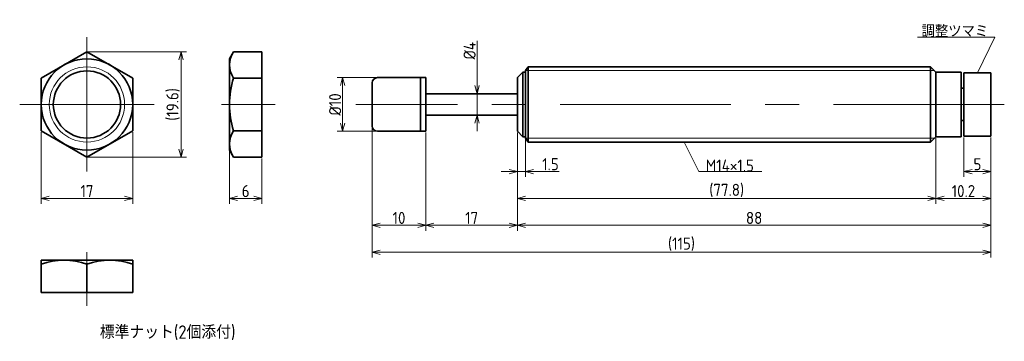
# Model space of a CAD drawing. Header units: millimetres. Extents: x 118 to 300, y 121 to 181.
import ezdxf

# ---------------------------------------------------------------- set-up
doc = ezdxf.new("R2010")
doc.units = ezdxf.units.MM
doc.header["$MEASUREMENT"] = 0
doc.linetypes.add('CENTER', pattern=[50.8, 31.75, -6.35, 6.35, -6.35])
doc.layers.get('0').update_dxf_attribs({"plot": 0})
doc.layers.add('図形', color=7, linetype='Continuous', lineweight=35)
doc.layers.add('寸法・文字', color=3, linetype='Continuous', lineweight=18)
doc.layers.get('0').off()
doc.styles.add('Dimension', font='isocp.shx', dxfattribs={"bigfont": 'bigfont.shx'})
doc.dimstyles.new('DXF用', dxfattribs={"dimscale": 0, "dimtxt": 4.5, "dimasz": 3, "dimexe": 2, "dimexo": 0.5, "dimgap": 0.5, "dimtad": 1, "dimdec": 3, "dimdsep": 46, "dimtxsty": 'Dimension', "dimblk": 'OPEN30', "dimcen": 2.5, "dimclrd": 3, "dimclre": 3, "dimclrt": 3, "dimazin": 2, "dimtfac": 1, "dimtdec": 3, "dimtmove": 0, "dimatfit": 3, "dimldrblk": 'OPEN30', "dimfxl": 1, "dimlwd": 18, "dimlwe": 18, "dimarcsym": 0})
doc.dimstyles.new('DXF用-2', dxfattribs={"dimscale": 0.5, "dimtxt": 4.5, "dimasz": 3, "dimexe": 2, "dimexo": 0.5, "dimgap": 0.5, "dimtad": 1, "dimdec": 3, "dimdsep": 46, "dimtxsty": 'Dimension', "dimblk": 'OPEN30', "dimcen": 2.5, "dimclrd": 3, "dimclre": 3, "dimclrt": 3, "dimazin": 2, "dimtfac": 1, "dimtdec": 3, "dimtmove": 0, "dimatfit": 1, "dimldrblk": 'OPEN30', "dimfxl": 1, "dimlwd": 18, "dimlwe": 18, "dimarcsym": 0})

# ---------------------------------------------------------------- blocks, each defined once
blk = doc.blocks.new('_Open30')
at = {"color": 0, "linetype": 'ByBlock', "lineweight": -2}
for p, q in [((-1, 0.27), (0, 0)), ((0, 0), (-1, -0.27)), ((0, 0), (-1, 0))]:
    blk.add_line(p, q, dxfattribs=at)
blk = doc.blocks.new('*D4')
at = {"layer": 'Defpoints', "color": 0}
for p in [(156.5, 156.5), (162.5, 155.19), (162.5, 147.5)]:
    blk.add_point(p, dxfattribs=at)
at = {"layer": '寸法・文字', "color": 3, "lineweight": 18}
for p, q in [((156.5, 156.25), (156.5, 146.5)), ((162.5, 154.94), (162.5, 146.5)), ((158, 147.5), (161, 147.5))]:
    blk.add_line(p, q, dxfattribs=at)
at = {"layer": '寸法・文字', "color": 3, "lineweight": 18, "xscale": 1.5, "yscale": 1.5, "zscale": 1.5, "rotation": 180}
blk.add_blockref('_Open30', (156.5, 147.5), dxfattribs=at)
at = {"layer": '寸法・文字', "color": 3, "lineweight": 18, "xscale": 1.5, "yscale": 1.5, "zscale": 1.5}
blk.add_blockref('_Open30', (162.5, 147.5), dxfattribs=at)
at = {"layer": '寸法・文字', "color": 3, "insert": (159.5, 148.88), "char_height": 2.25, "attachment_point": 5, "style": 'Dimension'}
blk.add_mtext('6', dxfattribs=at)
blk = doc.blocks.new('*D5')
at = {"layer": 'Defpoints', "color": 0}
for p in [(121.5, 160.09), (138.5, 160.09), (138.5, 147.5)]:
    blk.add_point(p, dxfattribs=at)
at = {"layer": '寸法・文字', "color": 3, "lineweight": 18}
for p, q in [((121.5, 159.84), (121.5, 146.5)), ((138.5, 159.84), (138.5, 146.5)), ((123, 147.5), (137, 147.5))]:
    blk.add_line(p, q, dxfattribs=at)
at = {"layer": '寸法・文字', "color": 3, "lineweight": 18, "xscale": 1.5, "yscale": 1.5, "zscale": 1.5, "rotation": 180}
blk.add_blockref('_Open30', (121.5, 147.5), dxfattribs=at)
at = {"layer": '寸法・文字', "color": 3, "lineweight": 18, "xscale": 1.5, "yscale": 1.5, "zscale": 1.5}
blk.add_blockref('_Open30', (138.5, 147.5), dxfattribs=at)
at = {"layer": '寸法・文字', "color": 3, "insert": (130, 148.88), "char_height": 2.25, "attachment_point": 5, "style": 'Dimension'}
blk.add_mtext('17', dxfattribs=at)
blk = doc.blocks.new('*D6')
at = {"layer": 'Defpoints', "color": 0}
for p in [(130, 174.81), (130, 155.19), (147.5, 155.19)]:
    blk.add_point(p, dxfattribs=at)
at = {"layer": '寸法・文字', "color": 3, "lineweight": 18}
for p, q in [((130.25, 174.81), (148.5, 174.81)), ((147.5, 173.31), (147.5, 156.69)), ((130.25, 155.19), (148.5, 155.19))]:
    blk.add_line(p, q, dxfattribs=at)
at = {"layer": '寸法・文字', "color": 3, "lineweight": 18, "xscale": 1.5, "yscale": 1.5, "zscale": 1.5}
for p, rotation in [((147.5, 174.81), 90), ((147.5, 155.19), 270)]:
    blk.add_blockref('_Open30', p, dxfattribs=dict(at, rotation=rotation))
at = {"layer": '寸法・文字', "color": 3, "insert": (146.01, 165), "char_height": 2.25, "attachment_point": 5, "rotation": 90, "style": 'Dimension'}
blk.add_mtext('(19.6)', dxfattribs=at)
blk = doc.blocks.new('*D7')
at = {"layer": 'Defpoints', "color": 0}
for p in [(184, 170), (177.5, 160), (184, 160)]:
    blk.add_point(p, dxfattribs=at)
at = {"layer": '寸法・文字', "color": 3, "lineweight": 18}
for p, q in [((183.75, 170), (176.5, 170)), ((177.5, 168.5), (177.5, 161.5)), ((183.75, 160), (176.5, 160))]:
    blk.add_line(p, q, dxfattribs=at)
at = {"layer": '寸法・文字', "color": 3, "lineweight": 18, "xscale": 1.5, "yscale": 1.5, "zscale": 1.5}
for p, rotation in [((177.5, 170), 90), ((177.5, 160), 270)]:
    blk.add_blockref('_Open30', p, dxfattribs=dict(at, rotation=rotation))
at = {"layer": '寸法・文字', "color": 3, "insert": (176.125, 165), "char_height": 2.25, "attachment_point": 5, "rotation": 90, "style": 'Dimension'}
blk.add_mtext('%%c10', dxfattribs=at)
blk = doc.blocks.new('*D8')
at = {"layer": 'Defpoints', "color": 0}
for p in [(201.5, 167), (202.5, 167), (201.5, 163)]:
    blk.add_point(p, dxfattribs=at)
at = {"layer": '寸法・文字', "color": 3, "lineweight": 18}
for p, q in [((202.5, 168.5), (202.5, 176.825)), ((202.5, 163), (202.5, 167)), ((202.5, 161.5), (202.5, 160))]:
    blk.add_line(p, q, dxfattribs=at)
at = {"layer": '寸法・文字', "color": 3, "lineweight": 18, "xscale": 1.5, "yscale": 1.5, "zscale": 1.5}
for p, rotation in [((202.5, 167), 270), ((202.5, 163), 90)]:
    blk.add_blockref('_Open30', p, dxfattribs=dict(at, rotation=rotation))
at = {"layer": '寸法・文字', "color": 3, "insert": (201.125, 175), "char_height": 2.25, "attachment_point": 5, "rotation": 90, "style": 'Dimension'}
blk.add_mtext('%%c4', dxfattribs=at)
blk = doc.blocks.new('*D9')
at = {"layer": 'Defpoints', "color": 0}
for p in [(293, 159.1), (298, 159.1), (293, 152.5)]:
    blk.add_point(p, dxfattribs=at)
at = {"layer": '寸法・文字', "color": 3, "lineweight": 18}
for p, q in [((293, 158.85), (293, 151.5)), ((298, 158.85), (298, 151.5)), ((296.5, 152.5), (294.5, 152.5))]:
    blk.add_line(p, q, dxfattribs=at)
at = {"layer": '寸法・文字', "color": 3, "lineweight": 18, "xscale": 1.5, "yscale": 1.5, "zscale": 1.5, "rotation": 180}
blk.add_blockref('_Open30', (293, 152.5), dxfattribs=at)
at = {"layer": '寸法・文字', "color": 3, "lineweight": 18, "xscale": 1.5, "yscale": 1.5, "zscale": 1.5}
blk.add_blockref('_Open30', (298, 152.5), dxfattribs=at)
at = {"layer": '寸法・文字', "color": 3, "insert": (295.5, 153.875), "char_height": 2.25, "attachment_point": 5, "style": 'Dimension'}
blk.add_mtext('5', dxfattribs=at)
blk = doc.blocks.new('*D10')
at = {"layer": 'Defpoints', "color": 0}
for p in [(287.8, 159), (298, 159.1), (287.8, 147.5)]:
    blk.add_point(p, dxfattribs=at)
at = {"layer": '寸法・文字', "color": 3, "lineweight": 18}
for p, q in [((287.8, 158.75), (287.8, 146.5)), ((298, 158.85), (298, 146.5)), ((296.5, 147.5), (289.3, 147.5))]:
    blk.add_line(p, q, dxfattribs=at)
at = {"layer": '寸法・文字', "color": 3, "lineweight": 18, "xscale": 1.5, "yscale": 1.5, "zscale": 1.5, "rotation": 180}
blk.add_blockref('_Open30', (287.8, 147.5), dxfattribs=at)
at = {"layer": '寸法・文字', "color": 3, "lineweight": 18, "xscale": 1.5, "yscale": 1.5, "zscale": 1.5}
blk.add_blockref('_Open30', (298, 147.5), dxfattribs=at)
at = {"layer": '寸法・文字', "color": 3, "insert": (292.9, 148.88), "char_height": 2.25, "attachment_point": 5, "style": 'Dimension'}
blk.add_mtext('10.2', dxfattribs=at)
blk = doc.blocks.new('*D11')
at = {"layer": 'Defpoints', "color": 0}
for p in [(210, 160), (287.8, 159), (210, 147.5)]:
    blk.add_point(p, dxfattribs=at)
at = {"layer": '寸法・文字', "color": 3, "lineweight": 18}
for p, q in [((210, 159.75), (210, 146.5)), ((287.8, 158.75), (287.8, 146.5)), ((286.3, 147.5), (211.5, 147.5))]:
    blk.add_line(p, q, dxfattribs=at)
at = {"layer": '寸法・文字', "color": 3, "lineweight": 18, "xscale": 1.5, "yscale": 1.5, "zscale": 1.5, "rotation": 180}
blk.add_blockref('_Open30', (210, 147.5), dxfattribs=at)
at = {"layer": '寸法・文字', "color": 3, "lineweight": 18, "xscale": 1.5, "yscale": 1.5, "zscale": 1.5}
blk.add_blockref('_Open30', (287.8, 147.5), dxfattribs=at)
at = {"layer": '寸法・文字', "color": 3, "insert": (248.9, 148.9875), "char_height": 2.25, "attachment_point": 5, "style": 'Dimension'}
blk.add_mtext('(77.8)', dxfattribs=at)
blk = doc.blocks.new('*D12')
at = {"layer": 'Defpoints', "color": 0}
for p in [(210, 160), (211.5, 158.7), (211.5, 152.5)]:
    blk.add_point(p, dxfattribs=at)
at = {"layer": '寸法・文字', "color": 3, "lineweight": 18}
for p, q in [((210, 159.75), (210, 151.5)), ((211.5, 158.45), (211.5, 151.5)), ((208.5, 152.5), (207, 152.5)), ((210, 152.5), (211.5, 152.5)), ((213, 152.5), (217.79, 152.5))]:
    blk.add_line(p, q, dxfattribs=at)
at = {"layer": '寸法・文字', "color": 3, "lineweight": 18, "xscale": 1.5, "yscale": 1.5, "zscale": 1.5}
blk.add_blockref('_Open30', (210, 152.5), dxfattribs=at)
at = {"layer": '寸法・文字', "color": 3, "lineweight": 18, "xscale": 1.5, "yscale": 1.5, "zscale": 1.5, "rotation": 180}
blk.add_blockref('_Open30', (211.5, 152.5), dxfattribs=at)
at = {"layer": '寸法・文字', "color": 3, "insert": (216.15, 153.88), "char_height": 2.25, "attachment_point": 5, "style": 'Dimension'}
blk.add_mtext('1.5', dxfattribs=at)
blk = doc.blocks.new('*D13')
at = {"layer": 'Defpoints', "color": 0}
for p in [(210, 160), (298, 159.1), (210, 142.5)]:
    blk.add_point(p, dxfattribs=at)
at = {"layer": '寸法・文字', "color": 3, "lineweight": 18}
for p, q in [((210, 159.75), (210, 141.5)), ((298, 158.85), (298, 141.5)), ((296.5, 142.5), (211.5, 142.5))]:
    blk.add_line(p, q, dxfattribs=at)
at = {"layer": '寸法・文字', "color": 3, "lineweight": 18, "xscale": 1.5, "yscale": 1.5, "zscale": 1.5, "rotation": 180}
blk.add_blockref('_Open30', (210, 142.5), dxfattribs=at)
at = {"layer": '寸法・文字', "color": 3, "lineweight": 18, "xscale": 1.5, "yscale": 1.5, "zscale": 1.5}
blk.add_blockref('_Open30', (298, 142.5), dxfattribs=at)
at = {"layer": '寸法・文字', "color": 3, "insert": (254, 143.875), "char_height": 2.25, "attachment_point": 5, "style": 'Dimension'}
blk.add_mtext('88', dxfattribs=at)
blk = doc.blocks.new('*D14')
at = {"layer": 'Defpoints', "color": 0}
for p in [(193, 160), (210, 160), (193, 142.5)]:
    blk.add_point(p, dxfattribs=at)
at = {"layer": '寸法・文字', "color": 3, "lineweight": 18}
for p, q in [((193, 159.75), (193, 141.5)), ((210, 159.75), (210, 141.5)), ((208.5, 142.5), (194.5, 142.5))]:
    blk.add_line(p, q, dxfattribs=at)
at = {"layer": '寸法・文字', "color": 3, "lineweight": 18, "xscale": 1.5, "yscale": 1.5, "zscale": 1.5, "rotation": 180}
blk.add_blockref('_Open30', (193, 142.5), dxfattribs=at)
at = {"layer": '寸法・文字', "color": 3, "lineweight": 18, "xscale": 1.5, "yscale": 1.5, "zscale": 1.5}
blk.add_blockref('_Open30', (210, 142.5), dxfattribs=at)
at = {"layer": '寸法・文字', "color": 3, "insert": (201.5, 143.875), "char_height": 2.25, "attachment_point": 5, "style": 'Dimension'}
blk.add_mtext('17', dxfattribs=at)
blk = doc.blocks.new('*D15')
at = {"layer": 'Defpoints', "color": 0}
for p in [(183, 161), (193, 159.75), (183, 142.5)]:
    blk.add_point(p, dxfattribs=at)
at = {"layer": '寸法・文字', "color": 3, "lineweight": 18}
for p, q in [((183, 160.75), (183, 141.5)), ((193, 159.5), (193, 141.5)), ((191.5, 142.5), (184.5, 142.5))]:
    blk.add_line(p, q, dxfattribs=at)
at = {"layer": '寸法・文字', "color": 3, "lineweight": 18, "xscale": 1.5, "yscale": 1.5, "zscale": 1.5, "rotation": 180}
blk.add_blockref('_Open30', (183, 142.5), dxfattribs=at)
at = {"layer": '寸法・文字', "color": 3, "lineweight": 18, "xscale": 1.5, "yscale": 1.5, "zscale": 1.5}
blk.add_blockref('_Open30', (193, 142.5), dxfattribs=at)
at = {"layer": '寸法・文字', "color": 3, "insert": (188, 143.875), "char_height": 2.25, "attachment_point": 5, "style": 'Dimension'}
blk.add_mtext('10', dxfattribs=at)
blk = doc.blocks.new('*D16')
at = {"layer": 'Defpoints', "color": 0}
for p in [(183, 161), (298, 158.85), (298, 137.5)]:
    blk.add_point(p, dxfattribs=at)
at = {"layer": '寸法・文字', "color": 3, "lineweight": 18}
for p, q in [((183, 160.75), (183, 136.5)), ((298, 158.6), (298, 136.5)), ((184.5, 137.5), (296.5, 137.5))]:
    blk.add_line(p, q, dxfattribs=at)
at = {"layer": '寸法・文字', "color": 3, "lineweight": 18, "xscale": 1.5, "yscale": 1.5, "zscale": 1.5, "rotation": 180}
blk.add_blockref('_Open30', (183, 137.5), dxfattribs=at)
at = {"layer": '寸法・文字', "color": 3, "lineweight": 18, "xscale": 1.5, "yscale": 1.5, "zscale": 1.5}
blk.add_blockref('_Open30', (298, 137.5), dxfattribs=at)
at = {"layer": '寸法・文字', "color": 3, "insert": (240.5, 138.9875), "char_height": 2.25, "attachment_point": 5, "style": 'Dimension'}
blk.add_mtext('(115)', dxfattribs=at)

msp = doc.modelspace()

# ---------------------------------------------------------------- linework, layer by layer
at = {"layer": '図形', "color": 3, "linetype": 'CENTER', "lineweight": 18}
for p, q in [((130, 177.5), (130, 152.5)), ((117.5, 165), (142.5, 165)), ((155, 165), (165, 165)), ((300.5, 165), (180, 165)), ((130, 137.5), (130, 127.5))]:
    msp.add_line(p, q, dxfattribs=at)
at = {"layer": '図形'}
for p, q in [((130, 174.815), (121.5, 169.9075)), ((138.5, 169.9075), (130, 174.815)), ((156.5, 173.5), (157.2592, 174.815)), ((157.2592, 174.815), (162.5, 174.815)), ((162.5, 155.185), (162.5, 174.815)), ((156.5, 156.5), (156.5, 173.5)), ((211, 171), (210, 170)), ((211, 171), (211, 159)), ((211.5, 171), (211, 171)), ((212, 172), (211.5, 171.3)), ((211.5, 171.3), (211.5, 171)), ((211.5, 171), (211.5, 159)), ((212, 172), (286.8, 172)), ((212, 172), (212, 158)), ((286.8, 172), (286.8, 165)), ((286.8, 172), (287.8, 171)), ((287.8, 171), (287.8, 165)), ((287.8, 171), (292.5, 171)), ((292.5, 171), (292.5, 165)), ((293, 170.9), (298, 170.9)), ((293, 170.9), (293, 159.1)), ((298, 170.9), (298, 159.1)), ((121.5, 169.9075), (121.5, 160.0925)), ((138.5, 160.0925), (138.5, 169.9075)), ((157.2592, 169.9075), (162.5, 169.9075)), ((183, 169), (183, 161)), ((192, 170), (184, 170)), ((192, 170), (192, 160)), ((193, 170), (192, 170)), ((193, 160), (193, 170)), ((210, 170), (210, 160)), ((193, 167), (210, 167)), ((292.5, 168), (293, 168)), ((286.8, 158), (286.8, 165)), ((287.8, 159), (287.8, 165)), ((292.5, 159), (292.5, 165)), ((193, 163), (210, 163)), ((292.5, 162), (293, 162)), ((121.5, 160.0925), (130, 155.185)), ((130, 155.185), (138.5, 160.0925)), ((157.2592, 160.0925), (162.5, 160.0925)), ((184, 160), (192, 160)), ((193, 160), (192, 160)), ((210, 160), (211, 159)), ((211, 159), (211.5, 159)), ((211.5, 159), (211.5, 158.7)), ((211.5, 158.7), (212, 158)), ((212, 158), (286.8, 158)), ((286.8, 158), (287.8, 159)), ((287.8, 159), (292.5, 159)), ((293, 159.1), (298, 159.1)), ((156.5, 156.5), (157.2592, 155.185)), ((157.2592, 155.185), (162.5, 155.185)), ((121.5, 136), (138.5, 136)), ((121.5, 136), (121.5, 130)), ((138.5, 136), (138.5, 130)), ((130, 135.2408), (130, 130)), ((121.5, 130), (138.5, 130))]:
    msp.add_line(p, q, dxfattribs=at)
at = {"layer": '図形', "color": 3, "lineweight": 18}
for p, q in [((211.5, 171.3), (287.5, 171.3)), ((211.5, 158.7), (287.5, 158.7))]:
    msp.add_line(p, q, dxfattribs=at)
at = {"layer": '図形'}
for radius in [8.5, 6.25]:
    msp.add_circle((130, 165), radius, dxfattribs=at)
at = {"layer": '図形', "color": 3, "lineweight": 18}
msp.add_circle((130, 165), 7, dxfattribs=at)
at = {"layer": '図形'}
for centre, radius, start, end in [((160.8449, 172.3612), 4.3449, 145.615752, 214.384248), ((172.7408, 165), 16.2408, 162.412046, 197.587954), ((184, 169), 1, 90, 180), ((160.8449, 157.6388), 4.3449, 145.615752, 214.384248), ((184, 161), 1, 180, 270), ((125.75, 123.7245), 12.2755, 69.743842, 110.256158), ((134.25, 123.7245), 12.2755, 69.743843, 110.256156)]:
    msp.add_arc(centre, radius, start, end, dxfattribs=at)

# ---------------------------------------------------------------- texts
at = {"layer": '寸法・文字', "char_height": 2.25, "style": 'Dimension'}
for s, insert, attachment_point in [('調整ツマミ', (297.5, 177.5), 9), ('M14×1.5', (245, 152.5), 7)]:
    msp.add_mtext(s, dxfattribs=dict(at, insert=insert, attachment_point=attachment_point))
at = {"layer": '寸法・文字', "insert": (145, 122.5), "char_height": 2.5, "width": 52.5, "attachment_point": 5, "style": 'Dimension'}
msp.add_mtext('標準ナット(2個添付)', dxfattribs=at)

# ---------------------------------------------------------------- dimensions: what is measured, and where the dimension line sits
at = {"layer": '寸法・文字'}
for base, p1, p2, text, dimstyle, override, picture, middle in [((202.5, 167), (201.5, 163), (201.5, 167), '%%c<>', 'DXF用-2', {"dimse1": 1, "dimse2": 1}, '*D8', (202.5, 175)), ((147.5, 155.185), (130, 174.815), (130, 155.185), '(<>)', 'DXF用', {"dimscale": 0.5, "dimdec": 1}, '*D6', (147.5, 165)), ((177.5, 160), (184, 170), (184, 160), '%%c<>', 'DXF用', {"dimscale": 0.5}, '*D7', (177.5, 165))]:
    dim = msp.add_linear_dim(base=base, p1=p1, p2=p2, angle=90, text=text, dimstyle=dimstyle, override=override, dxfattribs=at)
    dim.commit()
    dim.dimension.update_dxf_attribs({"geometry": picture, "text_midpoint": middle, "dimtype": 160})
for base, p1, p2, picture, middle in [((138.5, 147.5), (121.5, 160.0925), (138.5, 160.0925), '*D5', (130, 147.5)), ((183, 142.5), (193, 159.75), (183, 161), '*D15', (188, 142.5)), ((193, 142.5), (210, 160), (193, 160), '*D14', (201.5, 142.5)), ((211.5, 152.5), (210, 160), (211.5, 158.7), '*D12', (216.1466, 152.5)), ((210, 142.5), (298, 159.1), (210, 160), '*D13', (254, 142.5)), ((287.8, 147.5), (298, 159.1), (287.8, 159), '*D10', (292.9, 147.5)), ((293, 152.5), (298, 159.1), (293, 159.1), '*D9', (295.5, 152.5)), ((162.5, 147.5), (156.5, 156.5), (162.5, 155.185), '*D4', (159.5, 147.5))]:
    dim = msp.add_linear_dim(base=base, p1=p1, p2=p2, dimstyle='DXF用', override={"dimscale": 0.5}, dxfattribs=at)
    dim.commit()
    dim.dimension.update_dxf_attribs({"geometry": picture, "text_midpoint": middle, "dimtype": 160})
for base, p1, p2, picture, middle in [((298, 137.5), (183, 161), (298, 158.85), '*D16', (240.5, 137.5)), ((210, 147.5), (287.8, 159), (210, 160), '*D11', (248.9, 147.5))]:
    dim = msp.add_linear_dim(base=base, p1=p1, p2=p2, text='(<>)', dimstyle='DXF用', override={"dimscale": 0.5}, dxfattribs=at)
    dim.commit()
    dim.dimension.update_dxf_attribs({"geometry": picture, "text_midpoint": middle, "dimtype": 160})

# ---------------------------------------------------------------- leaders
at = {"layer": '寸法・文字', "annotation_type": 0, "has_hookline": 1}
for points, hookline_direction, text_width in [([(295.5, 170.9), (298.75, 177.5), (297.5, 177.5)], 1, 13.1625), ([(241, 158), (243.75, 152.5), (245, 152.5)], 0, 10.4432)]:
    msp.add_leader(points, dimstyle='DXF用', override={"dimscale": 0.5, "dimgap": 0}, dxfattribs=dict(at, hookline_direction=hookline_direction, text_width=text_width))

doc.saveas('drawing.dxf')
